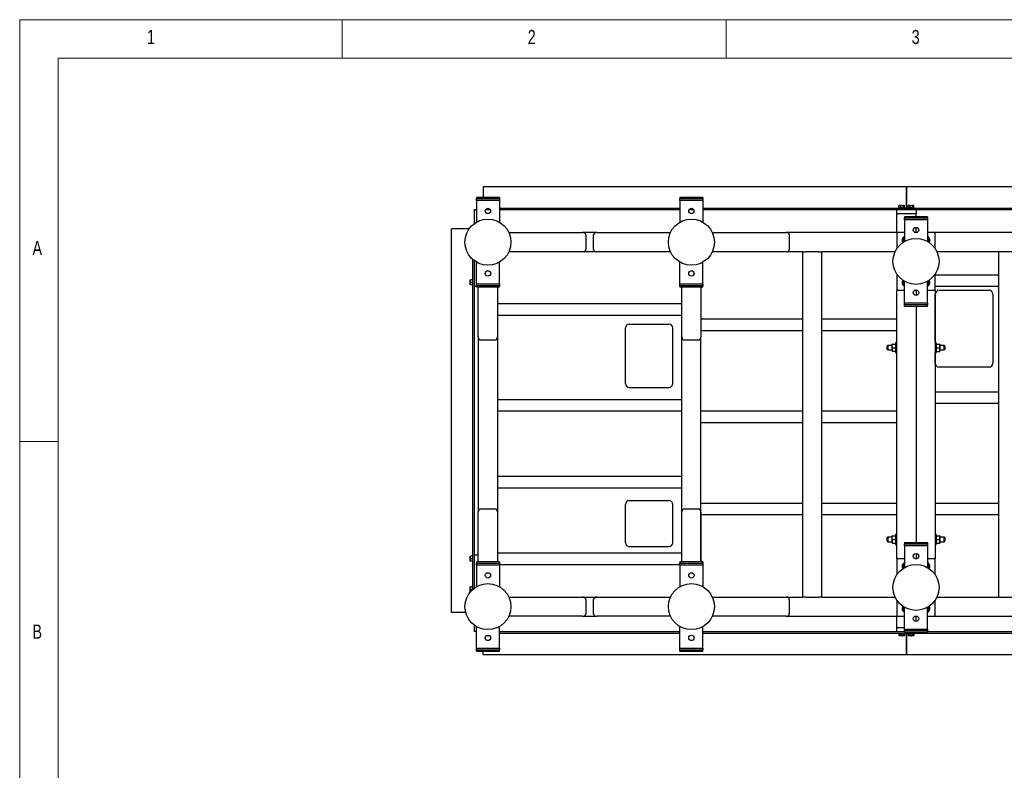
# Model space of a CAD drawing. Header units: millimetres. Extents: x 5 to 589, y 5 to 415.
# Tile 32 of 62: x 5 to 133, y 317 to 415. Entities that reach past the tile are written whole.
import ezdxf

# ---------------------------------------------------------------- set-up
doc = ezdxf.new("R2010")
doc.units = ezdxf.units.MM
doc.layers.add('NOTES', color=6, linetype='Continuous')
doc.layers.add('TRAIT-FORT', color=4, linetype='Continuous', lineweight=25)
doc.styles.add('SLDTEXTSTYLE0', font='TXT', dxfattribs={"width": 0.75})

msp = doc.modelspace()

# ---------------------------------------------------------------- linework, layer by layer
at = {"color": 7, "linetype": 'Continuous', "lineweight": 18}
for p, q in [((589, 415), (5, 415)), ((5, 415), (5, 5)), ((47, 410), (47, 415)), ((97, 415), (97, 410)), ((584, 410), (10, 410)), ((10, 410), (10, 10)), ((10, 360), (5, 360))]:
    msp.add_line(p, q, dxfattribs=at)
at = {"layer": 'TRAIT-FORT', "color": 4, "linetype": 'Continuous', "lineweight": 25}
for p, q in [((65.37631, 393.24957), (120.47581, 393.24957)), ((65.37631, 393.24957), (65.37631, 393.14957)), ((65.37631, 393.14957), (65.37631, 391.82452)), ((120.47581, 393.14957), (120.47581, 393.24957)), ((120.47581, 390.64957), (120.47581, 393.14957)), ((120.47631, 393.24957), (183.97631, 393.24957)), ((120.47631, 393.24957), (120.47631, 393.14957)), ((120.47631, 393.14957), (120.47631, 390.64957)), ((67.47626, 391.82452), (64.47626, 391.82452)), ((64.47626, 391.82452), (64.47626, 391.67452)), ((64.47626, 391.67452), (67.47626, 391.67452)), ((64.47626, 391.42452), (64.47626, 391.67452)), ((67.47626, 391.42452), (64.47626, 391.42452)), ((64.47626, 391.42452), (64.47626, 388.5976)), ((67.47626, 391.82452), (67.47626, 391.67452)), ((67.47626, 391.67452), (67.47626, 391.42452)), ((67.47626, 391.42452), (67.47626, 388.5976)), ((93.97626, 391.82462), (90.97626, 391.82462)), ((90.97626, 391.82462), (90.97626, 391.67462)), ((90.97626, 391.67462), (93.97626, 391.67462)), ((90.97626, 391.42462), (90.97626, 391.67462)), ((93.97626, 391.42462), (90.97626, 391.42462)), ((90.97626, 391.42462), (90.97626, 388.5977)), ((93.97626, 391.82462), (93.97626, 391.67462)), ((93.97626, 391.67462), (93.97626, 391.42462)), ((93.97626, 391.42462), (93.97626, 388.5977)), ((64.22616, 388.43615), (64.22616, 390.24957)), ((64.22616, 390.24957), (64.47626, 390.24957)), ((65.67318, 390.24957), (66.27934, 390.24957)), ((67.47626, 390.44957), (90.97626, 390.44957)), ((67.47626, 390.24957), (90.97626, 390.24957)), ((92.17313, 390.24957), (92.7794, 390.24957)), ((93.97626, 390.44957), (120.47581, 390.44957)), ((93.97626, 390.24957), (120.47581, 390.24957)), ((119.22631, 389.74957), (119.22631, 390.24957)), ((119.47606, 390.52457), (119.47606, 390.44957)), ((119.47606, 390.52457), (120.27606, 390.52457)), ((119.50386, 390.52457), (119.50386, 390.76116)), ((119.56731, 390.79957), (119.52387, 390.77449)), ((119.56731, 390.79957), (120.16097, 390.79957)), ((119.73146, 390.52457), (119.73146, 390.76116)), ((120.10367, 390.52457), (120.10367, 390.76116)), ((120.16097, 390.79957), (120.18481, 390.79957)), ((120.22826, 390.77449), (120.18481, 390.79957)), ((120.24827, 390.52457), (120.24827, 390.76116)), ((120.27606, 390.44957), (120.27606, 390.52457)), ((120.47581, 390.44957), (120.47581, 390.64957)), ((120.47581, 390.34957), (120.47581, 390.44957)), ((120.47581, 390.34957), (120.47581, 390.24957)), ((120.47581, 390.24957), (120.47631, 390.24957)), ((120.47631, 390.64957), (120.47631, 390.44957)), ((120.47631, 390.44957), (150.72626, 390.44957)), ((120.47631, 390.44957), (120.47631, 390.34957)), ((120.47631, 390.24957), (120.47631, 390.34957)), ((120.47631, 390.24957), (150.72626, 390.24957)), ((120.67631, 390.52457), (120.67631, 390.44957)), ((120.67631, 390.52457), (121.47631, 390.52457)), ((120.70411, 390.52457), (120.70411, 390.76116)), ((120.76756, 390.79957), (120.72412, 390.77449)), ((120.76756, 390.79957), (121.36122, 390.79957)), ((120.93171, 390.52457), (120.93171, 390.76116)), ((121.30392, 390.52457), (121.30392, 390.76116)), ((121.36122, 390.79957), (121.38506, 390.79957)), ((121.42851, 390.77449), (121.38506, 390.79957)), ((121.44852, 390.52457), (121.44852, 390.76116)), ((121.47631, 390.44957), (121.47631, 390.52457)), ((121.72631, 390.24957), (121.72631, 389.74957)), ((66.10629, 389.74957), (65.84624, 389.74957)), ((119.22631, 389.74957), (119.62631, 389.74957)), ((119.22631, 387.24957), (119.22631, 389.74957)), ((119.62631, 389.74957), (121.32631, 389.74957)), ((123.22636, 389.32462), (120.22636, 389.32462)), ((120.22636, 389.32462), (120.22636, 389.17462)), ((120.22636, 388.92462), (120.22636, 389.17462)), ((120.22636, 389.17462), (123.22636, 389.17462)), ((123.22636, 388.92462), (120.22636, 388.92462)), ((120.22636, 388.92462), (120.22636, 386.0977)), ((121.32631, 389.74957), (121.72631, 389.74957)), ((121.72631, 389.32462), (121.72631, 389.74957)), ((123.22636, 389.32462), (123.22636, 389.17462)), ((123.22636, 389.17462), (123.22636, 388.92462)), ((123.22636, 388.92462), (123.22636, 386.0977)), ((61.22631, 337.74957), (61.22631, 387.74957)), ((61.32631, 387.74957), (61.22631, 387.74957)), ((63.5396, 387.74957), (61.32631, 387.74957)), ((68.70342, 387.24957), (78.3107, 387.24957)), ((80.13111, 387.24957), (78.3107, 387.24957)), ((80.14183, 387.24967), (89.74911, 387.24967)), ((95.20342, 387.24967), (104.8107, 387.24967)), ((119.22631, 387.24957), (104.82142, 387.24957)), ((119.22631, 387.24957), (119.22631, 385.15786)), ((120.22636, 387.24957), (119.22631, 387.24957)), ((121.85614, 387.24957), (121.59659, 387.24957)), ((121.72631, 387.24957), (121.72631, 387.92462)), ((124.22631, 387.24957), (123.22636, 387.24957)), ((124.22631, 385.15801), (124.22631, 387.24957)), ((139.89183, 387.24957), (124.22631, 387.24957)), ((78.72621, 386.94957), (78.72621, 385.04957)), ((79.72631, 385.04967), (79.72631, 386.94967)), ((105.22621, 386.94967), (105.22621, 385.04967)), ((123.22636, 386.59434), (123.30807, 386.47305)), ((123.31409, 386.03532), (123.33572, 386.074)), ((78.3107, 384.74957), (68.70347, 384.74957)), ((89.74911, 384.74957), (78.3107, 384.74957)), ((89.74906, 384.74967), (80.14183, 384.74967)), ((106.97631, 384.74957), (95.20342, 384.74957)), ((104.8107, 384.74967), (95.20347, 384.74967)), ((106.97631, 339.74957), (106.97631, 384.74957)), ((106.97631, 384.74957), (107.37631, 384.74957)), ((109.07631, 384.74957), (107.37631, 384.74957)), ((109.07631, 384.74957), (109.47631, 384.74957)), ((109.47631, 339.74957), (109.47631, 384.74957)), ((118.99916, 384.74957), (109.47631, 384.74957)), ((139.89183, 384.74957), (124.45357, 384.74957)), ((132.47631, 384.74957), (132.47631, 381.74947)), ((64.02631, 340.77937), (64.02631, 383.71968)), ((64.22631, 340.93626), (64.22631, 383.56279)), ((64.47626, 380.57452), (64.47626, 383.40145)), ((67.47626, 380.57452), (67.47626, 383.40145)), ((90.97626, 380.57462), (90.97626, 383.40155)), ((93.97626, 380.57462), (93.97626, 383.40155)), ((63.6857, 381.07457), (63.67631, 381.05832)), ((63.67631, 380.44082), (63.67631, 381.05832)), ((63.95131, 381.07457), (63.71472, 381.07457)), ((64.02631, 381.14957), (63.95131, 381.14957)), ((63.95131, 381.14957), (63.95131, 380.34957)), ((119.22631, 381.84139), (119.22631, 379.74957)), ((120.13511, 380.96241), (120.11691, 380.92515)), ((120.13708, 380.96152), (120.11691, 380.92515)), ((120.22636, 378.07462), (120.22636, 380.90155)), ((123.22636, 378.07462), (123.22636, 380.90155)), ((124.22631, 379.74957), (124.22631, 381.84124)), ((124.22631, 381.74947), (132.47631, 381.74947)), ((132.47631, 381.74947), (132.47631, 381.44947)), ((132.47631, 381.44947), (132.47631, 380.54947)), ((63.67631, 380.44082), (63.6857, 380.42457)), ((63.95131, 380.74957), (63.71472, 380.74957)), ((63.95131, 380.42457), (63.71472, 380.42457)), ((63.95131, 380.34957), (64.02631, 380.34957)), ((64.22631, 380.24957), (64.47626, 380.24957)), ((64.47626, 380.57452), (67.47626, 380.57452)), ((64.47626, 380.32452), (64.47626, 380.57452)), ((67.47626, 380.32452), (64.47626, 380.32452)), ((64.47626, 380.17452), (64.47626, 380.32452)), ((64.47626, 380.17452), (67.47626, 380.17452)), ((64.72631, 373.66509), (64.72631, 380.17452)), ((67.22631, 380.17452), (67.22631, 373.66509)), ((67.47626, 380.57452), (67.47626, 380.32452)), ((67.47626, 380.17452), (67.47626, 380.32452)), ((90.97626, 380.57462), (93.97626, 380.57462)), ((90.97626, 380.32462), (90.97626, 380.57462)), ((90.97626, 380.17462), (90.97626, 380.32462)), ((93.97626, 380.32462), (90.97626, 380.32462)), ((90.97626, 380.17462), (93.97626, 380.17462)), ((91.22631, 373.66519), (91.22631, 380.17462)), ((93.72631, 380.17462), (93.72631, 373.66519)), ((93.97626, 380.57462), (93.97626, 380.32462)), ((93.97626, 380.17462), (93.97626, 380.32462)), ((119.22631, 379.74957), (120.22636, 379.74957)), ((119.22631, 344.74957), (119.22631, 379.74957)), ((121.59634, 379.74957), (121.85639, 379.74957)), ((121.72631, 379.74957), (121.72631, 379.07462)), ((123.22636, 379.74957), (124.22631, 379.74957)), ((124.22631, 380.24947), (132.47631, 380.24947)), ((124.22631, 379.74957), (124.22631, 344.74957)), ((124.73866, 379.72457), (131.23866, 379.72457)), ((132.47631, 380.54947), (132.47631, 380.24947)), ((132.47631, 380.24947), (132.47631, 366.49947)), ((124.23866, 372.92457), (124.23866, 379.22457)), ((131.73866, 379.22457), (131.73866, 370.22457)), ((67.22631, 377.99947), (91.22631, 377.99947)), ((120.22636, 378.07462), (123.22636, 378.07462)), ((120.22636, 377.82462), (120.22636, 378.07462)), ((120.22636, 377.67462), (120.22636, 377.82462)), ((123.22636, 377.82462), (120.22636, 377.82462)), ((120.22636, 377.67462), (123.22636, 377.67462)), ((121.72631, 377.67462), (121.72631, 346.82452)), ((123.22636, 378.07462), (123.22636, 377.82462)), ((123.22636, 377.67462), (123.22636, 377.82462)), ((67.22631, 376.49947), (91.22631, 376.49947)), ((93.72631, 375.99947), (106.97631, 375.99947)), ((109.47631, 375.99947), (119.22631, 375.99947)), ((83.88866, 367.57457), (83.88866, 374.82457)), ((84.38866, 375.32457), (89.53866, 375.32457)), ((90.03866, 367.57457), (90.03866, 374.82457)), ((93.72631, 374.49947), (106.97631, 374.49947)), ((109.47631, 374.49947), (119.22631, 374.49947)), ((64.72631, 373.66509), (64.72631, 350.84468)), ((66.92631, 373.24957), (65.02631, 373.24957)), ((67.22631, 373.66509), (67.22631, 344.32452)), ((91.22631, 350.84468), (91.22631, 373.66519)), ((93.42631, 373.24967), (91.52631, 373.24967)), ((93.72631, 344.32452), (93.72631, 373.66519)), ((118.05131, 372.54957), (117.97631, 372.47457)), ((117.97631, 372.02457), (117.97631, 372.47457)), ((117.97631, 372.02457), (118.05131, 371.94957)), ((118.60131, 372.54957), (118.05131, 372.54957)), ((118.05131, 372.54957), (118.05131, 371.94957)), ((118.05131, 371.94957), (118.60131, 371.94957)), ((118.60131, 372.48707), (118.60131, 372.72457)), ((118.60131, 372.01207), (118.60131, 372.48707)), ((118.60131, 371.77457), (118.60131, 372.01207)), ((118.6748, 372.72457), (119.02783, 372.72457)), ((118.6748, 372.24957), (119.02783, 372.24957)), ((119.22631, 372.92457), (119.10131, 372.92457)), ((119.10131, 371.57457), (119.10131, 372.92457)), ((124.35131, 372.92457), (124.22631, 372.92457)), ((124.35131, 371.57457), (124.35131, 372.92457)), ((124.4248, 372.72891), (124.77783, 372.72891)), ((124.4248, 372.72012), (124.77783, 372.72012)), ((124.4248, 372.24079), (124.77783, 372.24079)), ((124.85131, 372.72451), (124.85131, 372.48045)), ((125.40131, 372.54957), (124.85131, 372.54957)), ((124.85131, 372.48045), (124.85131, 372.00551)), ((124.85131, 372.00551), (124.85131, 371.77464)), ((124.85131, 371.94957), (125.40131, 371.94957)), ((125.47631, 372.47457), (125.40131, 372.54957)), ((125.40131, 371.94957), (125.40131, 372.54957)), ((125.40131, 371.94957), (125.47631, 372.02457)), ((125.47631, 372.47457), (125.47631, 372.02457)), ((118.6748, 371.77457), (119.02783, 371.77457)), ((119.10131, 371.57457), (119.22631, 371.57457)), ((124.22631, 371.57457), (124.35131, 371.57457)), ((124.23866, 370.22457), (124.23866, 371.57457)), ((124.4248, 371.77024), (124.77783, 371.77024)), ((131.23866, 369.72457), (124.73866, 369.72457)), ((84.38866, 367.07457), (89.53866, 367.07457)), ((67.22631, 365.49947), (91.22631, 365.49947)), ((124.22631, 366.49947), (132.47631, 366.49947)), ((132.47631, 366.49947), (132.47631, 366.19947)), ((132.47631, 366.19947), (132.47631, 365.29947)), ((124.22631, 364.99947), (132.47631, 364.99947)), ((132.47631, 365.29947), (132.47631, 364.99947)), ((132.47631, 364.99947), (132.47631, 351.99947)), ((67.22631, 363.99947), (91.22631, 363.99947)), ((93.72631, 363.99947), (106.97631, 363.99947)), ((109.47631, 363.99947), (119.22631, 363.99947)), ((93.72631, 362.49947), (106.97631, 362.49947)), ((109.47631, 362.49947), (119.22631, 362.49947)), ((67.22631, 355.49947), (91.22631, 355.49947)), ((67.22631, 353.99947), (91.22631, 353.99947)), ((83.88866, 346.82457), (83.88866, 351.82457)), ((84.38866, 352.32457), (89.53866, 352.32457)), ((90.03866, 346.82457), (90.03866, 351.82457)), ((93.72631, 351.99947), (106.97631, 351.99947)), ((109.47631, 351.99947), (119.22631, 351.99947)), ((124.22631, 351.99947), (132.47631, 351.99947)), ((132.47631, 351.99947), (132.47631, 351.69947)), ((132.47631, 351.69947), (132.47631, 350.79947)), ((64.72621, 344.32452), (64.72621, 350.83396)), ((65.02621, 351.24947), (66.92621, 351.24947)), ((67.22621, 350.83396), (67.22621, 344.32452)), ((91.22621, 344.32452), (91.22621, 350.83396)), ((91.52621, 351.24947), (93.42621, 351.24947)), ((93.72621, 350.83396), (93.72621, 344.32452)), ((93.72631, 350.49947), (106.97631, 350.49947)), ((109.47631, 350.49947), (119.22631, 350.49947)), ((124.22631, 350.49947), (132.47631, 350.49947)), ((132.47631, 350.79947), (132.47631, 350.49947)), ((132.47631, 350.49947), (132.47631, 339.74957)), ((118.05131, 347.54957), (117.97631, 347.47457)), ((118.60131, 347.54957), (118.05131, 347.54957)), ((118.05131, 347.54957), (118.05131, 346.94957)), ((118.60131, 347.48707), (118.60131, 347.72457)), ((118.6748, 347.72457), (119.02783, 347.72457)), ((119.22631, 347.92457), (119.10131, 347.92457)), ((119.10131, 346.57457), (119.10131, 347.92457)), ((124.35131, 347.92457), (124.22631, 347.92457)), ((124.35131, 346.57457), (124.35131, 347.92457)), ((124.4248, 347.72891), (124.77783, 347.72891)), ((124.4248, 347.72012), (124.77783, 347.72012)), ((124.85131, 347.72451), (124.85131, 347.48045)), ((125.40131, 347.54957), (124.85131, 347.54957)), ((125.47631, 347.47457), (125.40131, 347.54957)), ((125.40131, 346.94957), (125.40131, 347.54957)), ((84.38866, 346.32457), (89.53866, 346.32457)), ((117.97631, 347.02457), (117.97631, 347.47457)), ((117.97631, 347.02457), (118.05131, 346.94957)), ((118.05131, 346.94957), (118.60131, 346.94957)), ((118.60131, 347.01207), (118.60131, 347.48707)), ((118.60131, 346.77457), (118.60131, 347.01207)), ((118.6748, 347.24957), (119.02783, 347.24957)), ((118.6748, 346.77457), (119.02783, 346.77457)), ((119.10131, 346.57457), (119.22631, 346.57457)), ((123.22626, 346.82452), (120.22626, 346.82452)), ((120.22626, 346.82452), (120.22626, 346.67452)), ((120.22626, 346.67452), (123.22626, 346.67452)), ((120.22626, 346.42452), (120.22626, 346.67452)), ((123.22626, 346.42452), (120.22626, 346.42452)), ((120.22626, 346.42452), (120.22626, 343.5976)), ((123.22626, 346.82452), (123.22626, 346.67452)), ((123.22626, 346.67452), (123.22626, 346.42452)), ((123.22626, 346.42452), (123.22626, 343.5976)), ((124.22631, 346.57457), (124.35131, 346.57457)), ((124.4248, 347.24079), (124.77783, 347.24079)), ((124.4248, 346.77024), (124.77783, 346.77024)), ((124.85131, 347.48045), (124.85131, 347.00551)), ((124.85131, 347.00551), (124.85131, 346.77464)), ((124.85131, 346.94957), (125.40131, 346.94957)), ((125.40131, 346.94957), (125.47631, 347.02457)), ((125.47631, 347.47457), (125.47631, 347.02457)), ((63.6857, 345.07457), (63.67631, 345.05832)), ((63.67631, 344.44082), (63.67631, 345.05832)), ((63.95131, 345.07457), (63.71472, 345.07457)), ((64.02631, 345.14957), (63.95131, 345.14957)), ((63.95131, 345.14957), (63.95131, 344.34957)), ((64.22631, 345.24957), (64.72621, 345.24957)), ((67.22631, 345.49947), (91.22621, 345.49947)), ((121.72631, 345.42452), (121.72631, 344.74957)), ((63.67631, 344.44082), (63.6857, 344.42457)), ((63.95131, 344.74957), (63.71472, 344.74957)), ((63.95131, 344.42457), (63.71472, 344.42457)), ((63.95131, 344.34957), (64.02631, 344.34957)), ((67.47626, 344.32452), (64.47626, 344.32452)), ((64.47626, 344.32452), (64.47626, 344.17452)), ((64.47626, 344.17452), (67.47626, 344.17452)), ((64.47626, 343.92452), (64.47626, 344.17452)), ((67.47626, 343.92452), (64.47626, 343.92452)), ((64.47626, 343.92452), (64.47626, 341.0976)), ((67.47626, 344.32452), (67.47626, 344.17452)), ((67.47626, 344.17452), (67.47626, 343.92452)), ((67.47626, 343.99947), (90.97626, 343.99947)), ((67.47626, 343.92452), (67.47626, 341.0976)), ((93.97626, 344.32452), (90.97626, 344.32452)), ((90.97626, 344.32452), (90.97626, 344.17452)), ((90.97626, 344.17452), (93.97626, 344.17452)), ((90.97626, 343.92452), (90.97626, 344.17452)), ((93.97626, 343.92452), (90.97626, 343.92452)), ((90.97626, 343.92452), (90.97626, 341.0976)), ((93.97626, 344.32452), (93.97626, 344.17452)), ((93.97626, 344.17452), (93.97626, 343.92452)), ((93.97626, 343.92452), (93.97626, 341.0976)), ((120.22626, 344.74957), (119.22631, 344.74957)), ((119.22631, 344.74957), (119.22631, 342.65791)), ((121.85629, 344.74957), (121.59624, 344.74957)), ((124.22631, 344.74957), (123.22626, 344.74957)), ((123.22626, 344.09449), (123.30807, 343.97305)), ((124.22631, 342.65776), (124.22631, 344.74957)), ((123.31555, 343.53763), (123.33572, 343.574)), ((64.02631, 341.14957), (63.95131, 341.14957)), ((63.95131, 341.14957), (63.95131, 340.71302)), ((63.6857, 341.07457), (63.67631, 341.05832)), ((63.67631, 340.44082), (63.67631, 341.05832)), ((63.67631, 340.44082), (63.68148, 340.43187)), ((63.95131, 341.07457), (63.71472, 341.07457)), ((63.95131, 340.74957), (63.71472, 340.74957)), ((68.70342, 339.74957), (78.3107, 339.74957)), ((78.3107, 339.74957), (89.74911, 339.74957)), ((78.72621, 339.44957), (78.72621, 337.54957)), ((79.72631, 337.54947), (79.72631, 339.44947)), ((80.14183, 339.74947), (89.74906, 339.74947)), ((95.20342, 339.74957), (106.97631, 339.74957)), ((95.20347, 339.74947), (104.8107, 339.74947)), ((105.22621, 339.44947), (105.22621, 337.54947)), ((107.37631, 339.74957), (106.97631, 339.74957)), ((107.37631, 339.74957), (109.07631, 339.74957)), ((109.47631, 339.74957), (109.07631, 339.74957)), ((109.47631, 339.74957), (118.99906, 339.74957)), ((119.22631, 339.34114), (119.22631, 337.24957)), ((124.22631, 337.24957), (124.22631, 339.34129)), ((124.45347, 339.74957), (149.49911, 339.74957)), ((61.32631, 337.74957), (61.22631, 337.74957)), ((63.07151, 337.74957), (61.32631, 337.74957)), ((78.3107, 337.24957), (68.70347, 337.24957)), ((78.3107, 337.24957), (80.13111, 337.24957)), ((89.74911, 337.24947), (80.14183, 337.24947)), ((104.8107, 337.24947), (95.20342, 337.24947)), ((104.82142, 337.24957), (119.22631, 337.24957)), ((119.22631, 337.24957), (120.22626, 337.24957)), ((119.22631, 335.74957), (119.22631, 337.24957)), ((120.13647, 338.46519), (120.11691, 338.42515)), ((120.13854, 338.46383), (120.11691, 338.42515)), ((120.22626, 335.57452), (120.22626, 338.40145)), ((121.59649, 337.24957), (121.85604, 337.24957)), ((121.72631, 336.57452), (121.72631, 337.24957)), ((123.22626, 335.57452), (123.22626, 338.40145)), ((123.22626, 337.24957), (124.22631, 337.24957)), ((124.22631, 337.24957), (139.88111, 337.24957)), ((64.22616, 335.24957), (64.22616, 336.0629)), ((64.47626, 335.24957), (64.22616, 335.24957)), ((64.47626, 333.07452), (64.47626, 335.90145)), ((66.19271, 334.69957), (65.75982, 334.69957)), ((65.83146, 334.74317), (65.83146, 334.73798)), ((67.47626, 333.07452), (67.47626, 335.90145)), ((67.47626, 335.24957), (90.97626, 335.24957)), ((67.47626, 335.04957), (90.97626, 335.04957)), ((90.97626, 333.07452), (90.97626, 335.90145)), ((93.97626, 333.07452), (93.97626, 335.90145)), ((93.97626, 335.24957), (120.22626, 335.24957)), ((93.97626, 335.04957), (120.47581, 335.04957)), ((119.62631, 335.74957), (119.22631, 335.74957)), ((119.22631, 335.24957), (119.22631, 335.74957)), ((119.47606, 335.04957), (119.47606, 334.97457)), ((119.47606, 334.97457), (120.27606, 334.97457)), ((119.50386, 334.97457), (119.50386, 334.73798)), ((119.52387, 334.72466), (119.56731, 334.69957)), ((120.18481, 334.69957), (119.56731, 334.69957)), ((120.22626, 335.74957), (119.62631, 335.74957)), ((119.73146, 334.97457), (119.73146, 334.73798)), ((120.10367, 334.97457), (120.10367, 334.73798)), ((120.18481, 334.69957), (120.22826, 334.72466)), ((120.22626, 335.57452), (123.22626, 335.57452)), ((120.22626, 335.32452), (120.22626, 335.57452)), ((120.22626, 335.17452), (120.22626, 335.32452)), ((123.22626, 335.32452), (120.22626, 335.32452)), ((120.22626, 335.17452), (123.22626, 335.17452)), ((120.24827, 334.97457), (120.24827, 334.73798)), ((120.27606, 334.97457), (120.27606, 335.04957)), ((120.47581, 335.14957), (120.47581, 335.17452)), ((120.47581, 335.14957), (120.47581, 335.04957)), ((120.47581, 335.04957), (120.47581, 334.84957)), ((120.47581, 334.84957), (120.47581, 332.34957)), ((120.47631, 335.17452), (120.47631, 335.14957)), ((120.47631, 335.04957), (120.47631, 335.14957)), ((120.47631, 335.04957), (150.72626, 335.04957)), ((120.47631, 334.84957), (120.47631, 335.04957)), ((120.47631, 332.34957), (120.47631, 334.84957)), ((120.67631, 335.04957), (120.67631, 334.97457)), ((120.67631, 334.97457), (121.47631, 334.97457)), ((120.70411, 334.97457), (120.70411, 334.73798)), ((120.72412, 334.72466), (120.76756, 334.69957)), ((121.38506, 334.69957), (120.76756, 334.69957)), ((120.93171, 334.97457), (120.93171, 334.73798)), ((121.30392, 334.97457), (121.30392, 334.73798)), ((121.38506, 334.69957), (121.42851, 334.72466)), ((121.44852, 334.97457), (121.44852, 334.73798)), ((121.47631, 334.97457), (121.47631, 335.04957)), ((123.22626, 335.57452), (123.22626, 335.32452)), ((123.22626, 335.17452), (123.22626, 335.32452)), ((123.22626, 335.24957), (150.72626, 335.24957)), ((64.47626, 333.07452), (67.47626, 333.07452)), ((64.47626, 332.82452), (64.47626, 333.07452)), ((67.47626, 332.82452), (64.47626, 332.82452)), ((64.47626, 332.67452), (64.47626, 332.82452)), ((64.47626, 332.67452), (67.47626, 332.67452)), ((65.37631, 332.34957), (65.37631, 332.67452)), ((65.37631, 332.24957), (65.37631, 332.34957)), ((65.37631, 332.24957), (120.47581, 332.24957)), ((67.47626, 333.07452), (67.47626, 332.82452)), ((67.47626, 332.67452), (67.47626, 332.82452)), ((90.97626, 333.07452), (93.97626, 333.07452)), ((90.97626, 332.82452), (90.97626, 333.07452)), ((90.97626, 332.67452), (90.97626, 332.82452)), ((93.97626, 332.82452), (90.97626, 332.82452)), ((90.97626, 332.67452), (93.97626, 332.67452)), ((93.97626, 333.07452), (93.97626, 332.82452)), ((93.97626, 332.67452), (93.97626, 332.82452)), ((120.47581, 332.34957), (120.47581, 332.24957)), ((120.47631, 332.24957), (120.47631, 332.34957)), ((120.47631, 332.24957), (183.97631, 332.24957))]:
    msp.add_line(p, q, dxfattribs=at)
for centre, radius in [((65.97626, 390.07452), 0.35), ((92.47626, 390.07462), 0.35), ((65.97626, 385.99952), 3), ((92.47626, 385.99962), 3), ((121.72636, 387.57462), 0.35), ((121.72636, 383.49962), 3), ((65.97626, 381.92452), 0.35), ((92.47626, 381.92462), 0.35), ((121.72636, 379.42462), 0.35), ((121.72626, 345.07452), 0.35), ((121.72626, 340.99952), 3), ((65.97626, 342.57452), 0.35), ((92.47626, 342.57452), 0.35), ((65.97626, 338.49952), 3), ((92.47626, 338.49952), 3), ((121.72626, 336.92452), 0.35), ((65.97626, 334.42452), 0.35), ((92.47626, 334.42452), 0.35)]:
    msp.add_circle(centre, radius, dxfattribs=at)
for centre, radius, start, end in [((120.47631, 386.24957), 0.55, 117.0298442, 212.5612042), ((120.47631, 386.24957), 0.4, 153.9644586, 211.4886031), ((120.47631, 386.24957), 0.4, 128.6730134, 153.9644586), ((122.97631, 386.24957), 0.55, 354.5245045, 62.9584603), ((122.97631, 386.24957), 0.4, 33.9644586, 51.3086373), ((122.97631, 386.24957), 0.4, 333.9644586, 33.9644586), ((122.97631, 386.24957), 0.55, 327.3912757, 354.5245045), ((120.47631, 380.74957), 0.55, 147.7004702, 242.9701558), ((120.47631, 380.74957), 0.4, 153.9644586, 213.9644586), ((122.97631, 380.74957), 0.4, 333.9644586, 33.9644586), ((122.97631, 380.74957), 0.55, 354.5245045, 32.3935587), ((120.47631, 380.74957), 0.4, 213.9644586, 231.3269866), ((122.97631, 380.74957), 0.55, 297.0415397, 354.5245045), ((122.97631, 380.74957), 0.4, 308.6913627, 333.9644586), ((124.73866, 379.22457), 0.5, 90, 180), ((131.23866, 379.22457), 0.5, 0, 90), ((84.38866, 374.82457), 0.5, 90, 180), ((89.53866, 374.82457), 0.5, 0, 90), ((124.73866, 370.22457), 0.5, 180, 270), ((131.23866, 370.22457), 0.5, 270, 0), ((84.38866, 367.57457), 0.5, 180, 270), ((89.53866, 367.57457), 0.5, 270, 0), ((84.38866, 351.82457), 0.5, 90, 180), ((89.53866, 351.82457), 0.5, 0, 90), ((84.38866, 346.82457), 0.5, 180, 270), ((89.53866, 346.82457), 0.5, 270, 0), ((120.47631, 343.74957), 0.55, 117.0415397, 212.3700995), ((120.47631, 343.74957), 0.4, 153.9644586, 213.9644586), ((120.47631, 343.74957), 0.4, 128.6913627, 153.9644586), ((122.97631, 343.74957), 0.55, 354.5245045, 62.9701558), ((122.97631, 343.74957), 0.4, 33.9644586, 51.3269866), ((122.97631, 343.74957), 0.4, 333.9644586, 33.9644586), ((122.97631, 343.74957), 0.55, 327.7413883, 354.5245045), ((120.47631, 338.24957), 0.55, 147.3860982, 242.9584603), ((122.97631, 338.24957), 0.55, 354.5245045, 32.539653), ((120.47631, 338.24957), 0.4, 153.9644586, 213.9644586), ((120.47631, 338.24957), 0.4, 213.9644586, 231.3086373), ((122.97631, 338.24957), 0.55, 297.0298442, 354.5245045), ((122.97631, 338.24957), 0.4, 308.6730134, 333.9644586), ((122.97631, 338.24957), 0.4, 333.9644586, 31.4886031)]:
    msp.add_arc(centre, radius, start, end, dxfattribs=at)
for centre, major_axis, start_param, end_param in [((78.3107, 386.94957), (-0.41552, 0), 3.141592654, 4.71238898), ((80.14183, 386.94967), (-0.41552, 0), 4.71238898, 6.283185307), ((104.8107, 386.94967), (-0.41552, 0), 3.141592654, 4.71238898), ((78.3107, 385.04957), (0.41552, 0), 4.71238898, 6.283185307), ((80.14183, 385.04967), (0.41552, 0), 3.141592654, 4.71238898), ((104.8107, 385.04967), (0.41552, 0), 4.71238898, 6.283185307), ((65.02631, 373.66509), (0, -0.41552), 4.71238898, 6.283185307), ((66.92631, 373.66509), (0, 0.41552), 3.141592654, 4.71238898), ((91.52631, 373.66519), (0, -0.41552), 4.71238898, 6.283185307), ((93.42631, 373.66519), (0, 0.41552), 3.141592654, 4.71238898), ((65.02621, 350.83396), (0, -0.41552), 3.141592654, 4.71238898), ((66.92621, 350.83396), (0, 0.41552), 4.71238898, 6.283185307), ((91.52621, 350.83396), (0, -0.41552), 3.141592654, 4.71238898), ((93.42621, 350.83396), (0, 0.41552), 4.71238898, 6.283185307), ((78.3107, 339.44957), (-0.41552, 0), 3.141592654, 4.71238898), ((80.14183, 339.44947), (-0.41552, 0), 4.71238898, 6.283185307), ((104.8107, 339.44947), (-0.41552, 0), 3.141592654, 4.71238898), ((78.3107, 337.54957), (0.41552, 0), 4.71238898, 6.283185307), ((80.14183, 337.54947), (0.41552, 0), 3.141592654, 4.71238898), ((104.8107, 337.54947), (0.41552, 0), 4.71238898, 6.283185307)]:
    msp.add_ellipse(centre, major_axis=major_axis, ratio=0.721988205, start_param=start_param, end_param=end_param, dxfattribs=at)
for points, knots in [([(119.73146, 390.76116), (119.71172, 390.76948), (119.67181, 390.7863), (119.59435, 390.79564), (119.5389, 390.77451), (119.50386, 390.76116)], [0, 0, 0, 0, 0.264862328, 0.5354679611, 1, 1, 1, 1]), ([(119.52464, 390.77395), (119.52254, 390.7731), (119.5155, 390.77024), (119.50866, 390.76491), (119.50386, 390.76116)], [0, 0, 0, 0, 0.297717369, 1, 1, 1, 1]), ([(119.73146, 390.76116), (119.76375, 390.76948), (119.82902, 390.7863), (119.9557, 390.79564), (120.04637, 390.77451), (120.10367, 390.76116)], [0, 0, 0, 0, 0.264862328, 0.535467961, 1, 1, 1, 1]), ([(120.24827, 390.76116), (120.22983, 390.7728), (120.19936, 390.79203), (120.15517, 390.79017), (120.12552, 390.7768), (120.10849, 390.76462), (120.10367, 390.76116)], [0, 0, 0, 0, 0.386394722, 0.638602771, 0.897625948, 1, 1, 1, 1]), ([(120.93171, 390.76116), (120.91197, 390.76948), (120.87206, 390.7863), (120.7946, 390.79564), (120.73915, 390.77451), (120.70411, 390.76116)], [0, 0, 0, 0, 0.264862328, 0.5354679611, 1, 1, 1, 1]), ([(120.72489, 390.77395), (120.72279, 390.7731), (120.71575, 390.77024), (120.70891, 390.76491), (120.70411, 390.76116)], [0, 0, 0, 0, 0.297717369, 1, 1, 1, 1]), ([(120.93171, 390.76116), (120.964, 390.76948), (121.02927, 390.7863), (121.15595, 390.79564), (121.24662, 390.77451), (121.30392, 390.76116)], [0, 0, 0, 0, 0.264862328, 0.535467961, 1, 1, 1, 1]), ([(121.44852, 390.76116), (121.43008, 390.7728), (121.39961, 390.79203), (121.35542, 390.79017), (121.32577, 390.7768), (121.30874, 390.76462), (121.30392, 390.76116)], [0, 0, 0, 0, 0.386394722, 0.638602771, 0.897625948, 1, 1, 1, 1]), ([(120.11691, 386.42515), (120.1145, 386.42023), (120.09631, 386.38298), (120.062, 386.31275), (120.03112, 386.24954), (120.01554, 386.21764)], [0, 0, 0, 0, 0.070085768, 0.530782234, 1, 1, 1, 1]), ([(120.01554, 386.21764), (120.02387, 386.20528), (120.06586, 386.14293), (120.10954, 386.07809), (120.14456, 386.0261)], [0, 0, 0, 0, 0.198274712, 1, 1, 1, 1]), ([(120.21827, 386.63265), (120.20181, 386.59895), (120.16858, 386.53093), (120.13424, 386.46062), (120.11691, 386.42515)], [0, 0, 0, 0, 0.495457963, 1, 1, 1, 1]), ([(123.30807, 386.47305), (123.31775, 386.45867), (123.36141, 386.39386), (123.40397, 386.33068), (123.43709, 386.28151)], [0, 0, 0, 0, 0.221868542, 1, 1, 1, 1]), ([(123.33572, 386.074), (123.33332, 386.06908), (123.32677, 386.05568), (123.32027, 386.04237), (123.31616, 386.03396)], [0, 0, 0, 0, 0.367334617, 1, 1, 1, 1]), ([(123.43709, 386.28151), (123.42063, 386.24781), (123.3874, 386.17979), (123.35305, 386.10948), (123.33572, 386.074)], [0, 0, 0, 0, 0.495457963, 1, 1, 1, 1]), ([(63.71472, 380.74957), (63.70641, 380.77777), (63.68959, 380.83476), (63.68025, 380.94537), (63.70138, 381.02454), (63.71472, 381.07457)], [0, 0, 0, 0, 0.264862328, 0.535467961, 1, 1, 1, 1]), ([(63.68771, 381.07457), (63.68742, 381.07457), (63.68657, 381.07457), (63.69926, 381.07457), (63.71131, 381.07457), (63.71472, 381.07457)], [0, 0, 0, 0, 0.2775913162, 0.7953611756, 1, 1, 1, 1]), ([(120.11691, 380.92515), (120.1145, 380.92023), (120.09631, 380.88298), (120.062, 380.81275), (120.03112, 380.74954), (120.01554, 380.71764)], [0, 0, 0, 0, 0.070085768, 0.530782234, 1, 1, 1, 1]), ([(123.30807, 380.97305), (123.31775, 380.95867), (123.36141, 380.89386), (123.40397, 380.83068), (123.43709, 380.78151)], [0, 0, 0, 0, 0.221868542, 1, 1, 1, 1]), ([(63.71472, 380.74957), (63.70641, 380.72138), (63.68959, 380.66439), (63.68025, 380.55378), (63.70138, 380.47461), (63.71472, 380.42457)], [0, 0, 0, 0, 0.264862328, 0.535467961, 1, 1, 1, 1]), ([(63.68771, 380.42457), (63.68742, 380.42457), (63.68657, 380.42457), (63.69926, 380.42457), (63.71131, 380.42457), (63.71472, 380.42457)], [0, 0, 0, 0, 0.277591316, 0.795361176, 1, 1, 1, 1]), ([(120.01554, 380.71764), (120.02387, 380.70528), (120.06586, 380.64293), (120.10954, 380.57809), (120.14456, 380.5261)], [0, 0, 0, 0, 0.198274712, 1, 1, 1, 1]), ([(120.14456, 380.5261), (120.15426, 380.51171), (120.1819, 380.47067), (120.20886, 380.43065), (120.22636, 380.40466)], [0, 0, 0, 0, 0.350693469, 1, 1, 1, 1]), ([(123.33572, 380.574), (123.33332, 380.56908), (123.31513, 380.53184), (123.28082, 380.46161), (123.24994, 380.3984), (123.23436, 380.3665)], [0, 0, 0, 0, 0.070085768, 0.530782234, 1, 1, 1, 1]), ([(123.43709, 380.78151), (123.42063, 380.74781), (123.3874, 380.67979), (123.35305, 380.60948), (123.33572, 380.574)], [0, 0, 0, 0, 0.495457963, 1, 1, 1, 1]), ([(118.60131, 372.48707), (118.60556, 372.52886), (118.61399, 372.61177), (118.65464, 372.68717), (118.6748, 372.72457)], [0, 0, 0, 0, 0.504000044, 1, 1, 1, 1]), ([(118.6748, 372.72457), (118.66508, 372.72457), (118.64092, 372.72457), (118.61232, 372.72457), (118.60172, 372.72457), (118.60136, 372.72457), (118.60131, 372.72457)], [0, 0, 0, 0, 0.237039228, 0.589019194, 0.951630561, 1, 1, 1, 1]), ([(118.6748, 372.24957), (118.65763, 372.28209), (118.62272, 372.34824), (118.60283, 372.43025), (118.60158, 372.47713), (118.60131, 372.48707)], [0, 0, 0, 0, 0.432385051, 0.879553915, 1, 1, 1, 1]), ([(118.6748, 372.24957), (118.65763, 372.21706), (118.62272, 372.15091), (118.60283, 372.06889), (118.60158, 372.02202), (118.60131, 372.01207)], [0, 0, 0, 0, 0.432385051, 0.879553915, 1, 1, 1, 1]), ([(118.60131, 372.01207), (118.60556, 371.97029), (118.61399, 371.88738), (118.65464, 371.81198), (118.6748, 371.77457)], [0, 0, 0, 0, 0.504000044, 1, 1, 1, 1]), ([(119.02783, 372.72457), (119.045, 372.69206), (119.07991, 372.62591), (119.0998, 372.54389), (119.10105, 372.49702), (119.10131, 372.48707)], [0, 0, 0, 0, 0.432385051, 0.879553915, 1, 1, 1, 1]), ([(119.10131, 372.72457), (119.10127, 372.72457), (119.10092, 372.72457), (119.0906, 372.72457), (119.06219, 372.72457), (119.03755, 372.72457), (119.02783, 372.72457)], [0, 0, 0, 0, 0.04836864, 0.399329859, 0.762964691, 1, 1, 1, 1]), ([(119.10131, 372.48707), (119.09707, 372.44529), (119.08864, 372.36238), (119.04799, 372.28698), (119.02783, 372.24957)], [0, 0, 0, 0, 0.504000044, 1, 1, 1, 1]), ([(119.10131, 372.01207), (119.09707, 372.05386), (119.08864, 372.13677), (119.04799, 372.21217), (119.02783, 372.24957)], [0, 0, 0, 0, 0.5040000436, 1, 1, 1, 1]), ([(119.02783, 371.77457), (119.045, 371.80709), (119.07991, 371.87324), (119.0998, 371.95525), (119.10105, 372.00213), (119.10131, 372.01207)], [0, 0, 0, 0, 0.432385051, 0.879553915, 1, 1, 1, 1]), ([(124.35131, 372.72451), (124.35556, 372.72529), (124.36399, 372.72682), (124.40464, 372.72822), (124.4248, 372.72891)], [0, 0, 0, 0, 0.5040000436, 1, 1, 1, 1]), ([(124.4248, 372.72012), (124.40763, 372.72072), (124.37272, 372.72194), (124.35283, 372.72346), (124.35158, 372.72433), (124.35131, 372.72451)], [0, 0, 0, 0, 0.432385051, 0.879553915, 1, 1, 1, 1]), ([(124.4248, 372.72012), (124.40763, 372.6873), (124.37272, 372.62055), (124.35283, 372.53779), (124.35158, 372.49049), (124.35131, 372.48045)], [0, 0, 0, 0, 0.4323850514, 0.8795539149, 1, 1, 1, 1]), ([(124.35131, 372.48045), (124.35556, 372.43828), (124.36399, 372.35462), (124.40464, 372.27853), (124.4248, 372.24079)], [0, 0, 0, 0, 0.504000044, 1, 1, 1, 1]), ([(124.4248, 372.24079), (124.41508, 372.22326), (124.39092, 372.1797), (124.36232, 372.10543), (124.35172, 372.04311), (124.35136, 372.00947), (124.35131, 372.00551)], [0, 0, 0, 0, 0.237039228, 0.589019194, 0.951630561, 1, 1, 1, 1]), ([(124.35131, 372.00551), (124.35298, 371.98012), (124.35636, 371.92854), (124.38238, 371.84911), (124.40998, 371.79779), (124.4248, 371.77024)], [0, 0, 0, 0, 0.309990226, 0.629545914, 1, 1, 1, 1]), ([(124.77783, 372.72891), (124.795, 372.72831), (124.82991, 372.72708), (124.8498, 372.72556), (124.85105, 372.7247), (124.85131, 372.72451)], [0, 0, 0, 0, 0.432385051, 0.879553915, 1, 1, 1, 1]), ([(124.85131, 372.72451), (124.84707, 372.72374), (124.83864, 372.72221), (124.79799, 372.72081), (124.77783, 372.72012)], [0, 0, 0, 0, 0.504000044, 1, 1, 1, 1]), ([(124.85131, 372.48045), (124.84707, 372.52262), (124.83864, 372.60628), (124.79799, 372.68238), (124.77783, 372.72012)], [0, 0, 0, 0, 0.504000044, 1, 1, 1, 1]), ([(124.77783, 372.24079), (124.795, 372.2736), (124.82991, 372.34035), (124.8498, 372.42311), (124.85105, 372.47041), (124.85131, 372.48045)], [0, 0, 0, 0, 0.432385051, 0.879553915, 1, 1, 1, 1]), ([(124.85131, 372.00551), (124.85127, 372.00947), (124.85092, 372.04216), (124.8406, 372.10448), (124.81219, 372.17884), (124.78755, 372.22326), (124.77783, 372.24079)], [0, 0, 0, 0, 0.0483686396, 0.3993298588, 0.7629646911, 1, 1, 1, 1]), ([(124.77783, 371.77024), (124.79265, 371.79779), (124.81989, 371.84844), (124.84608, 371.9278), (124.84956, 371.97938), (124.85131, 372.00551)], [0, 0, 0, 0, 0.370457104, 0.681018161, 1, 1, 1, 1]), ([(118.6748, 371.77457), (118.66508, 371.77457), (118.64092, 371.77457), (118.61232, 371.77457), (118.60172, 371.77457), (118.60136, 371.77457), (118.60131, 371.77457)], [0, 0, 0, 0, 0.237039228, 0.589019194, 0.951630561, 1, 1, 1, 1]), ([(119.10131, 371.77457), (119.10127, 371.77457), (119.10092, 371.77457), (119.0906, 371.77457), (119.06219, 371.77457), (119.03755, 371.77457), (119.02783, 371.77457)], [0, 0, 0, 0, 0.04836864, 0.399329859, 0.762964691, 1, 1, 1, 1]), ([(124.35131, 371.77464), (124.35556, 371.77386), (124.36399, 371.77233), (124.40464, 371.77093), (124.4248, 371.77024)], [0, 0, 0, 0, 0.5040000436, 1, 1, 1, 1]), ([(124.77783, 371.77024), (124.795, 371.77084), (124.82991, 371.77207), (124.8498, 371.77358), (124.85105, 371.77445), (124.85131, 371.77464)], [0, 0, 0, 0, 0.432385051, 0.879553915, 1, 1, 1, 1]), ([(118.60131, 347.48707), (118.60556, 347.52886), (118.61399, 347.61177), (118.65464, 347.68717), (118.6748, 347.72457)], [0, 0, 0, 0, 0.504000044, 1, 1, 1, 1]), ([(118.6748, 347.72457), (118.66508, 347.72457), (118.64092, 347.72457), (118.61232, 347.72457), (118.60172, 347.72457), (118.60136, 347.72457), (118.60131, 347.72457)], [0, 0, 0, 0, 0.237039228, 0.589019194, 0.951630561, 1, 1, 1, 1]), ([(119.02783, 347.72457), (119.045, 347.69206), (119.07991, 347.62591), (119.0998, 347.54389), (119.10105, 347.49702), (119.10131, 347.48707)], [0, 0, 0, 0, 0.432385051, 0.879553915, 1, 1, 1, 1]), ([(119.10131, 347.72457), (119.10127, 347.72457), (119.10092, 347.72457), (119.0906, 347.72457), (119.06219, 347.72457), (119.03755, 347.72457), (119.02783, 347.72457)], [0, 0, 0, 0, 0.04836864, 0.399329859, 0.762964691, 1, 1, 1, 1]), ([(124.35131, 347.72451), (124.35556, 347.72529), (124.36399, 347.72682), (124.40464, 347.72822), (124.4248, 347.72891)], [0, 0, 0, 0, 0.5040000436, 1, 1, 1, 1]), ([(124.4248, 347.72012), (124.40763, 347.72072), (124.37272, 347.72194), (124.35283, 347.72346), (124.35158, 347.72433), (124.35131, 347.72451)], [0, 0, 0, 0, 0.432385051, 0.879553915, 1, 1, 1, 1]), ([(124.4248, 347.72012), (124.40763, 347.6873), (124.37272, 347.62055), (124.35283, 347.53779), (124.35158, 347.49049), (124.35131, 347.48045)], [0, 0, 0, 0, 0.4323850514, 0.8795539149, 1, 1, 1, 1]), ([(124.77783, 347.72891), (124.795, 347.72831), (124.82991, 347.72708), (124.8498, 347.72556), (124.85105, 347.7247), (124.85131, 347.72451)], [0, 0, 0, 0, 0.432385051, 0.879553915, 1, 1, 1, 1]), ([(124.85131, 347.72451), (124.84707, 347.72374), (124.83864, 347.72221), (124.79799, 347.72081), (124.77783, 347.72012)], [0, 0, 0, 0, 0.504000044, 1, 1, 1, 1]), ([(124.85131, 347.48045), (124.84707, 347.52262), (124.83864, 347.60628), (124.79799, 347.68238), (124.77783, 347.72012)], [0, 0, 0, 0, 0.504000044, 1, 1, 1, 1]), ([(118.6748, 347.24957), (118.65763, 347.28209), (118.62272, 347.34824), (118.60283, 347.43025), (118.60158, 347.47713), (118.60131, 347.48707)], [0, 0, 0, 0, 0.432385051, 0.879553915, 1, 1, 1, 1]), ([(118.6748, 347.24957), (118.65763, 347.21706), (118.62272, 347.15091), (118.60283, 347.06889), (118.60158, 347.02202), (118.60131, 347.01207)], [0, 0, 0, 0, 0.432385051, 0.879553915, 1, 1, 1, 1]), ([(118.60131, 347.01207), (118.60556, 346.97029), (118.61399, 346.88738), (118.65464, 346.81198), (118.6748, 346.77457)], [0, 0, 0, 0, 0.504000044, 1, 1, 1, 1]), ([(118.6748, 346.77457), (118.66508, 346.77457), (118.64092, 346.77457), (118.61232, 346.77457), (118.60172, 346.77457), (118.60136, 346.77457), (118.60131, 346.77457)], [0, 0, 0, 0, 0.237039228, 0.589019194, 0.951630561, 1, 1, 1, 1]), ([(119.10131, 347.48707), (119.09707, 347.44529), (119.08864, 347.36238), (119.04799, 347.28698), (119.02783, 347.24957)], [0, 0, 0, 0, 0.504000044, 1, 1, 1, 1]), ([(119.10131, 347.01207), (119.09707, 347.05386), (119.08864, 347.13677), (119.04799, 347.21217), (119.02783, 347.24957)], [0, 0, 0, 0, 0.5040000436, 1, 1, 1, 1]), ([(119.02783, 346.77457), (119.045, 346.80709), (119.07991, 346.87324), (119.0998, 346.95525), (119.10105, 347.00213), (119.10131, 347.01207)], [0, 0, 0, 0, 0.432385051, 0.879553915, 1, 1, 1, 1]), ([(119.10131, 346.77457), (119.10127, 346.77457), (119.10092, 346.77457), (119.0906, 346.77457), (119.06219, 346.77457), (119.03755, 346.77457), (119.02783, 346.77457)], [0, 0, 0, 0, 0.04836864, 0.399329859, 0.762964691, 1, 1, 1, 1]), ([(124.35131, 347.48045), (124.35556, 347.43828), (124.36399, 347.35462), (124.40464, 347.27853), (124.4248, 347.24079)], [0, 0, 0, 0, 0.504000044, 1, 1, 1, 1]), ([(124.4248, 347.24079), (124.41508, 347.22326), (124.39092, 347.1797), (124.36232, 347.10543), (124.35172, 347.04311), (124.35136, 347.00947), (124.35131, 347.00551)], [0, 0, 0, 0, 0.237039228, 0.589019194, 0.951630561, 1, 1, 1, 1]), ([(124.35131, 347.00551), (124.35298, 346.98012), (124.35636, 346.92854), (124.38238, 346.84911), (124.40998, 346.79779), (124.4248, 346.77024)], [0, 0, 0, 0, 0.309990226, 0.629545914, 1, 1, 1, 1]), ([(124.35131, 346.77464), (124.35556, 346.77386), (124.36399, 346.77233), (124.40464, 346.77093), (124.4248, 346.77024)], [0, 0, 0, 0, 0.5040000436, 1, 1, 1, 1]), ([(124.77783, 347.24079), (124.795, 347.2736), (124.82991, 347.34035), (124.8498, 347.42311), (124.85105, 347.47041), (124.85131, 347.48045)], [0, 0, 0, 0, 0.432385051, 0.879553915, 1, 1, 1, 1]), ([(124.85131, 347.00551), (124.85127, 347.00947), (124.85092, 347.04216), (124.8406, 347.10448), (124.81219, 347.17884), (124.78755, 347.22326), (124.77783, 347.24079)], [0, 0, 0, 0, 0.0483686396, 0.3993298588, 0.7629646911, 1, 1, 1, 1]), ([(124.77783, 346.77024), (124.79265, 346.79779), (124.81989, 346.84844), (124.84608, 346.9278), (124.84956, 346.97938), (124.85131, 347.00551)], [0, 0, 0, 0, 0.370457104, 0.681018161, 1, 1, 1, 1]), ([(124.77783, 346.77024), (124.795, 346.77084), (124.82991, 346.77207), (124.8498, 346.77358), (124.85105, 346.77445), (124.85131, 346.77464)], [0, 0, 0, 0, 0.432385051, 0.879553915, 1, 1, 1, 1]), ([(63.71472, 344.74957), (63.70641, 344.77777), (63.68959, 344.83476), (63.68025, 344.94537), (63.70138, 345.02454), (63.71472, 345.07457)], [0, 0, 0, 0, 0.264862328, 0.535467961, 1, 1, 1, 1]), ([(63.68771, 345.07457), (63.68742, 345.07457), (63.68657, 345.07457), (63.69926, 345.07457), (63.71131, 345.07457), (63.71472, 345.07457)], [0, 0, 0, 0, 0.2775913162, 0.7953611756, 1, 1, 1, 1]), ([(63.71472, 344.74957), (63.70641, 344.72138), (63.68959, 344.66439), (63.68025, 344.55378), (63.70138, 344.47461), (63.71472, 344.42457)], [0, 0, 0, 0, 0.264862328, 0.535467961, 1, 1, 1, 1]), ([(63.68771, 344.42457), (63.68742, 344.42457), (63.68657, 344.42457), (63.69926, 344.42457), (63.71131, 344.42457), (63.71472, 344.42457)], [0, 0, 0, 0, 0.277591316, 0.795361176, 1, 1, 1, 1]), ([(120.11691, 343.92515), (120.1145, 343.92023), (120.09631, 343.88298), (120.062, 343.81275), (120.03112, 343.74954), (120.01554, 343.71764)], [0, 0, 0, 0, 0.070085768, 0.530782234, 1, 1, 1, 1]), ([(120.01554, 343.71764), (120.02387, 343.70528), (120.06586, 343.64293), (120.10954, 343.57809), (120.14456, 343.5261)], [0, 0, 0, 0, 0.198274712, 1, 1, 1, 1]), ([(120.21827, 344.13265), (120.20181, 344.09895), (120.16858, 344.03093), (120.13424, 343.96062), (120.11691, 343.92515)], [0, 0, 0, 0, 0.495457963, 1, 1, 1, 1]), ([(123.30807, 343.97305), (123.31775, 343.95867), (123.36141, 343.89386), (123.40397, 343.83068), (123.43709, 343.78151)], [0, 0, 0, 0, 0.221868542, 1, 1, 1, 1]), ([(123.43709, 343.78151), (123.42063, 343.74781), (123.3874, 343.67979), (123.35305, 343.60948), (123.33572, 343.574)], [0, 0, 0, 0, 0.495457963, 1, 1, 1, 1]), ([(123.33572, 343.574), (123.33332, 343.56908), (123.32723, 343.55661), (123.32118, 343.54423), (123.31752, 343.53673)], [0, 0, 0, 0, 0.394769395, 1, 1, 1, 1]), ([(63.71472, 340.74957), (63.70645, 340.72139), (63.68971, 340.6644), (63.68043, 340.56288), (63.69882, 340.49258), (63.70959, 340.45143)], [0, 0, 0, 0, 0.288725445, 0.583711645, 1, 1, 1, 1]), ([(63.71472, 340.74957), (63.70641, 340.77777), (63.68959, 340.83476), (63.68025, 340.94537), (63.70138, 341.02454), (63.71472, 341.07457)], [0, 0, 0, 0, 0.264862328, 0.535467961, 1, 1, 1, 1]), ([(63.68771, 341.07457), (63.68742, 341.07457), (63.68657, 341.07457), (63.69926, 341.07457), (63.71131, 341.07457), (63.71472, 341.07457)], [0, 0, 0, 0, 0.2775913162, 0.7953611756, 1, 1, 1, 1]), ([(120.11691, 338.42515), (120.1145, 338.42023), (120.09631, 338.38298), (120.062, 338.31275), (120.03112, 338.24954), (120.01554, 338.21764)], [0, 0, 0, 0, 0.070085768, 0.530782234, 1, 1, 1, 1]), ([(120.01554, 338.21764), (120.02387, 338.20528), (120.06586, 338.14293), (120.10954, 338.07809), (120.14456, 338.0261)], [0, 0, 0, 0, 0.198274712, 1, 1, 1, 1]), ([(120.14456, 338.0261), (120.15426, 338.01171), (120.18187, 337.97072), (120.20879, 337.93075), (120.22626, 337.90481)], [0, 0, 0, 0, 0.351125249, 1, 1, 1, 1]), ([(123.33572, 338.074), (123.33332, 338.06908), (123.31513, 338.03184), (123.28082, 337.96161), (123.24994, 337.8984), (123.23436, 337.8665)], [0, 0, 0, 0, 0.070085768, 0.530782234, 1, 1, 1, 1]), ([(123.30807, 338.47305), (123.31775, 338.45867), (123.36141, 338.39386), (123.40397, 338.33068), (123.43709, 338.28151)], [0, 0, 0, 0, 0.221868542, 1, 1, 1, 1]), ([(123.43709, 338.28151), (123.42063, 338.24781), (123.3874, 338.17979), (123.35305, 338.10948), (123.33572, 338.074)], [0, 0, 0, 0, 0.495457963, 1, 1, 1, 1]), ([(65.83146, 334.73798), (65.86374, 334.72975), (65.929, 334.71312), (66.03579, 334.70382), (66.10704, 334.71972), (66.14488, 334.72817)], [0, 0, 0, 0, 0.3145531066, 0.6359270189, 1, 1, 1, 1]), ([(119.52464, 334.7252), (119.52254, 334.72605), (119.5155, 334.72891), (119.50866, 334.73424), (119.50386, 334.73798)], [0, 0, 0, 0, 0.297717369, 1, 1, 1, 1]), ([(119.73146, 334.73798), (119.71172, 334.72967), (119.67181, 334.71285), (119.59435, 334.70351), (119.5389, 334.72464), (119.50386, 334.73798)], [0, 0, 0, 0, 0.264862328, 0.535467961, 1, 1, 1, 1]), ([(119.73146, 334.73798), (119.76375, 334.72967), (119.82902, 334.71285), (119.9557, 334.70351), (120.04637, 334.72464), (120.10367, 334.73798)], [0, 0, 0, 0, 0.264862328, 0.5354679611, 1, 1, 1, 1]), ([(120.24827, 334.73798), (120.22983, 334.72635), (120.19936, 334.70712), (120.15517, 334.70898), (120.12552, 334.72235), (120.10849, 334.73453), (120.10367, 334.73798)], [0, 0, 0, 0, 0.3863947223, 0.6386027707, 0.897625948, 1, 1, 1, 1]), ([(120.72489, 334.7252), (120.72279, 334.72605), (120.71575, 334.72891), (120.70891, 334.73424), (120.70411, 334.73798)], [0, 0, 0, 0, 0.297717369, 1, 1, 1, 1]), ([(120.93171, 334.73798), (120.91197, 334.72967), (120.87206, 334.71285), (120.7946, 334.70351), (120.73915, 334.72464), (120.70411, 334.73798)], [0, 0, 0, 0, 0.264862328, 0.535467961, 1, 1, 1, 1]), ([(120.93171, 334.73798), (120.964, 334.72967), (121.02927, 334.71285), (121.15595, 334.70351), (121.24662, 334.72464), (121.30392, 334.73798)], [0, 0, 0, 0, 0.264862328, 0.5354679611, 1, 1, 1, 1]), ([(121.44852, 334.73798), (121.43008, 334.72635), (121.39961, 334.70712), (121.35542, 334.70898), (121.32577, 334.72235), (121.30874, 334.73453), (121.30392, 334.73798)], [0, 0, 0, 0, 0.3863947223, 0.6386027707, 0.897625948, 1, 1, 1, 1])]:
    msp.add_open_spline(points, degree=3, knots=knots, dxfattribs=at)

# ---------------------------------------------------------------- texts
at = {"layer": 'NOTES', "color": 211, "char_height": 1.85208, "attachment_point": 1, "style": 'SLDTEXTSTYLE0'}
for s, insert in [('1', (21.58334, 413.66802)), ('2', (71.16667, 413.66802)), ('3', (121.16667, 413.66802)), ('A', (6.66667, 386.16802)), ('B', (6.66667, 336.16802))]:
    msp.add_mtext(s, dxfattribs=dict(at, insert=insert))

doc.saveas('drawing.dxf')
